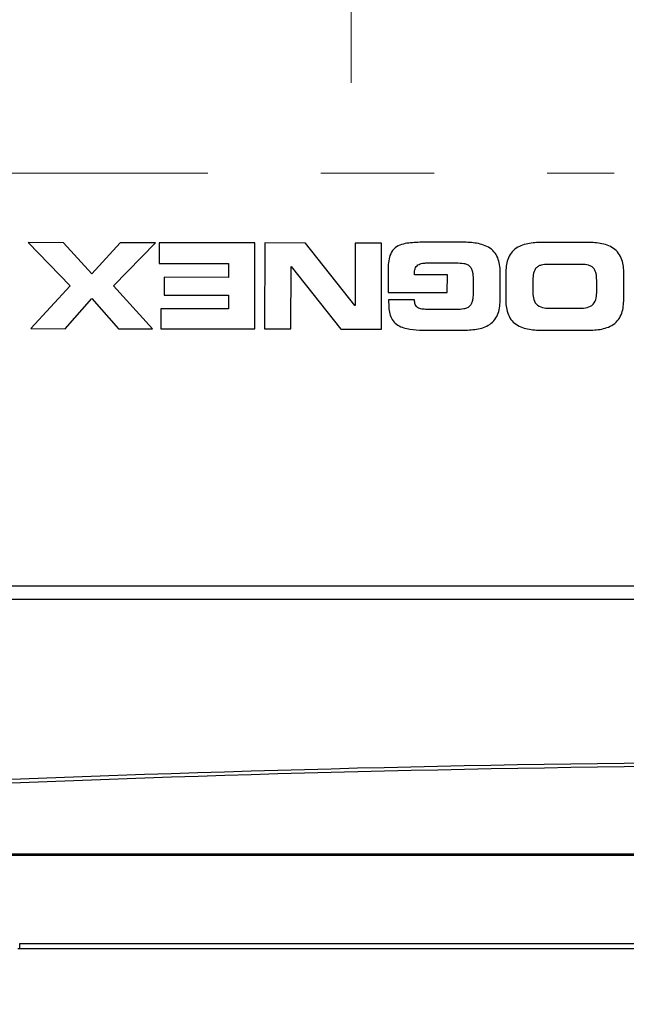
# Model space of a CAD drawing. Header units: millimetres. Extents: x 10 to 272, y 8 to 208.
# Tile 14 of 31: x 67 to 80, y 75 to 97. Entities that reach past the tile are written whole.
import ezdxf

# ---------------------------------------------------------------- set-up
doc = ezdxf.new("R2010")
doc.units = ezdxf.units.MM
doc.linetypes.add('CENTERX2', pattern=[20.32, 12.7, -2.54, 2.54, -2.54])
doc.styles.add('SLDTEXTSTYLE0', font='TXT', dxfattribs={"width": 0.75})
doc.dimstyles.new('SLDDIMSTYLE0', dxfattribs={"dimtxt": 1.905, "dimasz": 3, "dimexe": 0, "dimexo": 0.0625, "dimgap": 0.47625, "dimtad": 0, "dimtih": 1, "dimtoh": 1, "dimdec": 1, "dimlfac": 2, "dimrnd": 1e-09, "dimzin": 12, "dimdsep": 46, "dimtxsty": 'SLDTEXTSTYLE0', "dimsah": 1, "dimcen": 0.09, "dimadec": 0, "dimazin": 3, "dimtfac": 1, "dimtdec": 1, "dimtofl": 0, "dimtmove": 0, "dimatfit": 3, "dimfxl": 1, "dimfrac": 2, "dimtolj": 1, "dimtzin": 12, "dimarcsym": 0})
doc.dimstyles.new('SLDDIMSTYLE2', dxfattribs={"dimtxt": 1.905, "dimasz": 3, "dimexe": 0, "dimexo": 0.0625, "dimgap": 0.47625, "dimtad": 0, "dimtih": 1, "dimtoh": 1, "dimdec": 1, "dimlfac": 2, "dimrnd": 1e-09, "dimzin": 4, "dimdsep": 46, "dimtxsty": 'SLDTEXTSTYLE0', "dimsah": 1, "dimcen": 0.09, "dimadec": 0, "dimazin": 1, "dimtfac": 1, "dimtdec": 1, "dimtofl": 0, "dimtmove": 0, "dimatfit": 3, "dimfxl": 1, "dimfrac": 2, "dimtolj": 1, "dimtzin": 12, "dimarcsym": 0})

# ---------------------------------------------------------------- blocks, each defined once
blk = doc.blocks.new('_D_4')
at = {"color": 7, "linetype": 'Continuous', "lineweight": 18}
for p, q in [((119.586, 86.346), (119.586, 63.168)), ((59.064, 84.853), (59.064, 63.168)), ((88.341, 67.855), (87.76, 67.855)), ((87.76, 67.855), (87.76, 64.831)), ((93.267, 67.855), (93.847, 67.855)), ((93.847, 67.855), (93.847, 64.831)), ((59.064, 66.343), (80.459, 66.343)), ((119.586, 66.343), (94.814, 66.343)), ((87.76, 64.831), (88.341, 64.831)), ((93.847, 64.831), (93.267, 64.831))]:
    blk.add_line(p, q, dxfattribs=at)
for points in [[(59.064, 66.343), (62.064, 65.843), (62.064, 66.843)], [(119.586, 66.343), (116.586, 66.843), (116.586, 65.843)]]:
    blk.add_solid(points, dxfattribs=at)
at = {"color": 7, "linetype": 'Continuous', "lineweight": 18, "char_height": 1.905, "attachment_point": 1, "style": 'SLDTEXTSTYLE0'}
for s, insert in [('121.0', (80.846, 67.287)), ('4.77', (88.341, 67.287))]:
    blk.add_mtext(s, dxfattribs=dict(at, insert=insert))
blk = doc.blocks.new('_D_5')
at = {"color": 7, "linetype": 'Continuous', "lineweight": 18}
for p, q in [((114.399, 84.503), (114.399, 68.501)), ((59.477, 81.953), (59.477, 68.501)), ((88.341, 73.188), (87.76, 73.188)), ((87.76, 73.188), (87.76, 70.164)), ((93.267, 73.188), (93.847, 73.188)), ((93.847, 73.188), (93.847, 70.164)), ((59.477, 71.676), (80.459, 71.676)), ((114.399, 71.676), (94.814, 71.676)), ((87.76, 70.164), (88.341, 70.164)), ((93.847, 70.164), (93.267, 70.164))]:
    blk.add_line(p, q, dxfattribs=at)
for points in [[(59.477, 71.676), (62.477, 71.176), (62.477, 72.176)], [(114.399, 71.676), (111.399, 72.176), (111.399, 71.176)]]:
    blk.add_solid(points, dxfattribs=at)
at = {"color": 7, "linetype": 'Continuous', "lineweight": 18, "char_height": 1.905, "attachment_point": 1, "style": 'SLDTEXTSTYLE0'}
for s, insert in [('109.8', (80.846, 72.619)), ('4.32', (88.341, 72.619))]:
    blk.add_mtext(s, dxfattribs=dict(at, insert=insert))

msp = doc.modelspace()

# ---------------------------------------------------------------- linework, layer by layer
at = {"color": 7, "linetype": 'CENTERX2', "lineweight": 18}
for p, q in [((74.173, 149.367), (74.173, 93.783)), ((58.255, 94.003), (80.081, 94.003))]:
    msp.add_line(p, q, dxfattribs=at)
at = {"color": 7, "linetype": 'Continuous', "lineweight": 25}
for p, q in [((67.717, 92.44), (66.923, 92.441)), ((66.923, 92.441), (67.868, 91.472)), ((68.353, 91.738), (67.717, 92.44)), ((68.991, 92.438), (68.353, 91.738)), ((68.838, 91.471), (69.785, 92.437)), ((69.785, 92.437), (68.991, 92.438)), ((69.867, 92.437), (69.866, 91.973)), ((72.012, 92.434), (69.867, 92.437)), ((72.009, 90.505), (72.012, 92.434)), ((72.233, 92.434), (72.231, 90.504)), ((73.15, 92.432), (72.233, 92.434)), ((74.259, 91.029), (73.15, 92.432)), ((74.267, 92.431), (74.265, 91.029)), ((74.858, 92.43), (74.267, 92.431)), ((74.856, 90.501), (74.858, 92.43)), ((76.672, 92.449), (75.961, 92.45)), ((79.445, 92.445), (78.496, 92.447)), ((69.866, 91.973), (71.419, 91.971)), ((71.419, 91.971), (71.419, 91.662)), ((72.822, 90.504), (72.824, 91.905)), ((72.824, 91.905), (72.83, 91.905)), ((72.83, 91.905), (73.939, 90.502)), ((75.907, 91.986), (76.538, 91.986)), ((79.348, 91.95), (78.591, 91.951)), ((75.006, 91.87), (75.005, 91.321)), ((75.597, 91.72), (75.597, 91.776)), ((76.333, 91.719), (75.597, 91.72)), ((76.332, 91.32), (76.333, 91.719)), ((77.52, 91.174), (77.521, 91.75)), ((77.645, 91.75), (77.644, 91.174)), ((80.293, 91.171), (80.294, 91.746)), ((67.868, 91.472), (66.987, 90.511)), ((69.716, 90.508), (68.838, 91.471)), ((71.419, 91.662), (69.98, 91.664)), ((69.98, 91.664), (69.98, 91.264)), ((76.913, 91.583), (76.913, 91.343)), ((78.252, 91.565), (78.252, 91.357)), ((79.686, 91.355), (79.686, 91.563)), ((69.98, 91.264), (71.418, 91.262)), ((71.418, 91.262), (71.418, 90.953)), ((75.005, 91.321), (76.332, 91.32)), ((67.752, 90.51), (68.352, 91.184)), ((68.352, 91.184), (68.951, 90.509)), ((74.265, 91.029), (74.259, 91.029)), ((75.597, 91.158), (75.016, 91.159)), ((75.016, 91.159), (75.016, 91.098)), ((71.418, 90.953), (69.899, 90.955)), ((69.899, 90.955), (69.899, 90.508)), ((76.537, 90.941), (75.895, 90.942)), ((78.622, 90.97), (79.315, 90.969)), ((66.987, 90.511), (67.752, 90.51)), ((68.951, 90.509), (69.716, 90.508)), ((69.899, 90.508), (72.009, 90.505)), ((72.231, 90.504), (72.822, 90.504)), ((73.939, 90.502), (74.856, 90.501)), ((75.78, 90.478), (76.669, 90.477)), ((78.493, 90.475), (79.442, 90.474)), ((65.173, 84.738), (84.673, 84.738)), ((63.657, 78.725), (108.204, 78.725)), ((108.204, 78.688), (63.657, 78.688)), ((66.734, 76.716), (93.642, 76.716)), ((66.734, 76.593), (66.734, 76.716)), ((66.734, 76.593), (66.694, 76.593)), ((93.642, 76.593), (66.734, 76.593))]:
    msp.add_line(p, q, dxfattribs=at)
msp.add_ellipse((86.423, -410.521), major_axis=(0, 491.237), ratio=0.999848, start_param=0.003932, end_param=0.042902, dxfattribs=at)
for points, knots in [([(75.961, 92.45), (75.851, 92.45), (75.741, 92.45), (75.577, 92.442), (75.522, 92.438), (75.413, 92.424), (75.36, 92.414), (75.254, 92.381), (75.203, 92.357), (75.117, 92.288), (75.084, 92.243), (75.038, 92.143), (75.025, 92.089), (75.009, 91.98), (75.006, 91.925), (75.006, 91.87)], [0, 0, 0, 0, 0.25, 0.25, 0.375, 0.375, 0.5, 0.5, 0.625, 0.625, 0.75, 0.75, 0.875, 0.875, 1, 1, 1, 1]), ([(77.521, 91.75), (77.521, 91.856), (77.512, 91.961), (77.46, 92.112), (77.436, 92.161), (77.373, 92.248), (77.334, 92.286), (77.246, 92.346), (77.197, 92.369), (77.096, 92.405), (77.044, 92.417), (76.886, 92.444), (76.779, 92.449), (76.672, 92.449)], [0, 0, 0, 0, 0.25, 0.25, 0.375, 0.375, 0.5, 0.5, 0.625, 0.625, 0.75, 0.75, 1, 1, 1, 1]), ([(78.496, 92.447), (78.389, 92.447), (78.283, 92.442), (78.125, 92.416), (78.073, 92.404), (77.973, 92.369), (77.924, 92.346), (77.836, 92.286), (77.796, 92.249), (77.733, 92.163), (77.709, 92.115), (77.656, 91.964), (77.645, 91.857), (77.645, 91.75)], [0, 0, 0, 0, 0.25, 0.25, 0.375, 0.375, 0.5, 0.5, 0.625, 0.625, 0.75, 0.75, 1, 1, 1, 1]), ([(80.294, 91.746), (80.294, 91.853), (80.284, 91.957), (80.232, 92.109), (80.208, 92.157), (80.146, 92.244), (80.106, 92.282), (80.019, 92.342), (79.969, 92.366), (79.869, 92.401), (79.817, 92.413), (79.658, 92.44), (79.552, 92.445), (79.445, 92.445)], [0, 0, 0, 0, 0.25, 0.25, 0.375, 0.375, 0.5, 0.5, 0.625, 0.625, 0.75, 0.75, 1, 1, 1, 1]), ([(75.597, 91.776), (75.597, 91.812), (75.603, 91.849), (75.637, 91.912), (75.665, 91.937), (75.729, 91.968), (75.765, 91.976), (75.835, 91.985), (75.871, 91.986), (75.907, 91.986)], [0, 0, 0, 0, 0.25, 0.25, 0.5, 0.5, 0.75, 0.75, 1, 1, 1, 1]), ([(76.538, 91.986), (76.593, 91.985), (76.648, 91.984), (76.729, 91.968), (76.756, 91.961), (76.805, 91.937), (76.828, 91.921), (76.863, 91.878), (76.876, 91.853), (76.894, 91.801), (76.9, 91.774), (76.912, 91.693), (76.914, 91.638), (76.913, 91.583)], [0, 0, 0, 0, 0.25, 0.25, 0.375, 0.375, 0.5, 0.5, 0.625, 0.625, 0.75, 0.75, 1, 1, 1, 1]), ([(78.591, 91.951), (78.541, 91.951), (78.49, 91.948), (78.416, 91.93), (78.392, 91.921), (78.348, 91.895), (78.328, 91.878), (78.283, 91.817), (78.269, 91.767), (78.254, 91.667), (78.252, 91.616), (78.252, 91.565)], [0, 0, 0, 0, 0.25, 0.25, 0.375, 0.375, 0.5, 0.5, 0.75, 0.75, 1, 1, 1, 1]), ([(79.686, 91.563), (79.686, 91.613), (79.685, 91.663), (79.674, 91.738), (79.669, 91.762), (79.653, 91.81), (79.642, 91.834), (79.612, 91.875), (79.593, 91.892), (79.549, 91.919), (79.525, 91.928), (79.451, 91.947), (79.399, 91.95), (79.348, 91.95)], [0, 0, 0, 0, 0.25, 0.25, 0.375, 0.375, 0.5, 0.5, 0.625, 0.625, 0.75, 0.75, 1, 1, 1, 1]), ([(76.913, 91.343), (76.913, 91.288), (76.911, 91.234), (76.899, 91.153), (76.894, 91.126), (76.876, 91.074), (76.863, 91.048), (76.827, 91.006), (76.805, 90.989), (76.755, 90.965), (76.728, 90.958), (76.647, 90.943), (76.592, 90.941), (76.537, 90.941)], [0, 0, 0, 0, 0.25, 0.25, 0.375, 0.375, 0.5, 0.5, 0.625, 0.625, 0.75, 0.75, 1, 1, 1, 1]), ([(78.252, 91.357), (78.252, 91.305), (78.254, 91.253), (78.275, 91.15), (78.295, 91.099), (78.367, 91.023), (78.416, 91), (78.517, 90.974), (78.57, 90.97), (78.622, 90.97)], [0, 0, 0, 0, 0.25, 0.25, 0.5, 0.5, 0.75, 0.75, 1, 1, 1, 1]), ([(79.315, 90.969), (79.367, 90.969), (79.419, 90.973), (79.521, 90.998), (79.57, 91.022), (79.641, 91.097), (79.662, 91.148), (79.683, 91.25), (79.686, 91.303), (79.686, 91.355)], [0, 0, 0, 0, 0.25, 0.25, 0.5, 0.5, 0.75, 0.75, 1, 1, 1, 1]), ([(75.016, 91.098), (75.016, 91.049), (75.017, 91.001), (75.026, 90.905), (75.035, 90.857), (75.064, 90.765), (75.085, 90.721), (75.144, 90.645), (75.181, 90.613), (75.263, 90.563), (75.308, 90.544), (75.4, 90.515), (75.446, 90.505), (75.587, 90.483), (75.683, 90.479), (75.78, 90.478)], [0, 0, 0, 0, 0.125, 0.125, 0.25, 0.25, 0.375, 0.375, 0.5, 0.5, 0.625, 0.625, 0.75, 0.75, 1, 1, 1, 1]), ([(75.895, 90.942), (75.859, 90.942), (75.823, 90.943), (75.751, 90.95), (75.715, 90.957), (75.667, 90.982), (75.652, 90.993), (75.629, 91.019), (75.619, 91.035), (75.6, 91.085), (75.597, 91.122), (75.597, 91.158)], [0, 0, 0, 0, 0.25, 0.25, 0.5, 0.5, 0.625, 0.625, 0.75, 0.75, 1, 1, 1, 1]), ([(76.669, 90.477), (76.776, 90.477), (76.883, 90.482), (77.041, 90.508), (77.092, 90.52), (77.193, 90.555), (77.242, 90.578), (77.33, 90.637), (77.369, 90.675), (77.432, 90.76), (77.457, 90.809), (77.51, 90.96), (77.52, 91.067), (77.52, 91.174)], [0, 0, 0, 0, 0.25, 0.25, 0.375, 0.375, 0.5, 0.5, 0.625, 0.625, 0.75, 0.75, 1, 1, 1, 1]), ([(77.644, 91.174), (77.644, 91.067), (77.654, 90.963), (77.706, 90.811), (77.73, 90.763), (77.792, 90.676), (77.832, 90.638), (77.92, 90.578), (77.969, 90.554), (78.069, 90.519), (78.121, 90.507), (78.28, 90.48), (78.386, 90.475), (78.493, 90.475)], [0, 0, 0, 0, 0.25, 0.25, 0.375, 0.375, 0.5, 0.5, 0.625, 0.625, 0.75, 0.75, 1, 1, 1, 1]), ([(79.442, 90.474), (79.549, 90.473), (79.655, 90.478), (79.813, 90.504), (79.865, 90.516), (79.965, 90.551), (80.014, 90.574), (80.102, 90.634), (80.142, 90.671), (80.205, 90.757), (80.229, 90.805), (80.282, 90.956), (80.293, 91.063), (80.293, 91.171)], [0, 0, 0, 0, 0.25, 0.25, 0.375, 0.375, 0.5, 0.5, 0.625, 0.625, 0.75, 0.75, 1, 1, 1, 1])]:
    msp.add_open_spline(points, degree=3, knots=knots, dxfattribs=at)
for points in [[(65.311, 84.438), (71.713, 84.438), (78.12, 84.438), (84.528, 84.438)], [(65.353, 80.35), (71.726, 80.624), (78.107, 80.773), (84.492, 80.798)]]:
    msp.add_open_spline(points, degree=3, dxfattribs=at)

# ---------------------------------------------------------------- dimensions: what is measured, and where the dimension line sits
at = {"color": 7, "linetype": 'Continuous', "lineweight": 18}
for base, p1, p2, dimstyle, picture, middle in [((59.064, 66.343), (119.586, 87.616), (59.064, 86.123), 'SLDDIMSTYLE2', '_D_4', (87.637, 66.343)), ((114.399, 71.676), (59.477, 83.223), (114.399, 85.773), 'SLDDIMSTYLE0', '_D_5', (87.637, 71.676))]:
    dim = msp.add_linear_dim(base=base, p1=p1, p2=p2, dimstyle=dimstyle, dxfattribs=at)
    dim.commit()
    dim.dimension.update_dxf_attribs({"geometry": picture, "text_midpoint": middle, "dimtype": 160})

doc.saveas('drawing.dxf')
